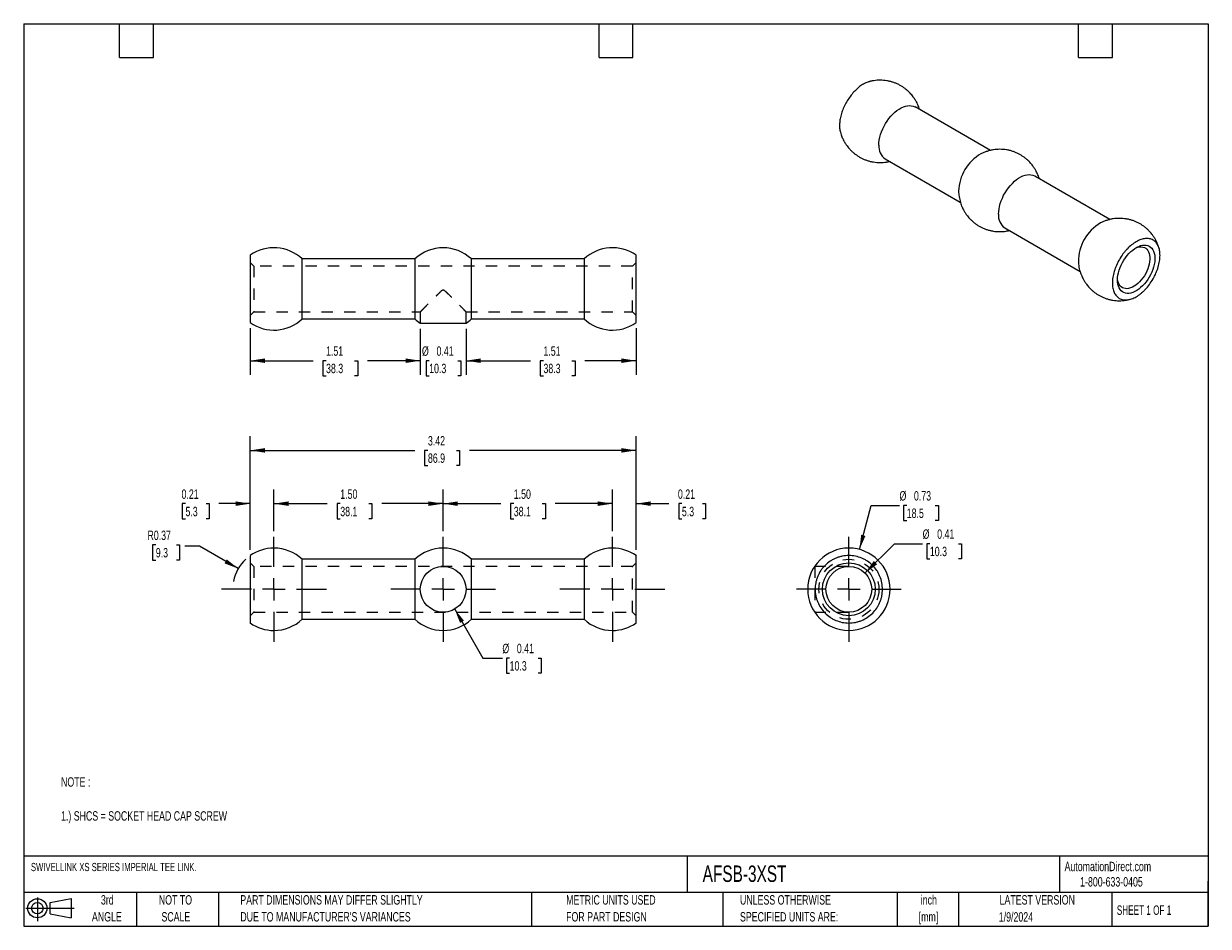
# Model space of a CAD drawing. Header units: inches. Extents: x 0.2 to 10.8, y 0.2 to 8.2.
import ezdxf

# ---------------------------------------------------------------- set-up
doc = ezdxf.new("R2010")
doc.units = ezdxf.units.IN
doc.header["$MEASUREMENT"] = 0
doc.linetypes.add('CENTERX2', pattern=[0.8, 0.5, -0.1, 0.1, -0.1])
doc.linetypes.add('HIDDEN', pattern=[0.075, 0.05, -0.025])
doc.layers.add('CENTER', color=40, linetype='CENTERX2')
doc.layers.add('DIMENSIONS', color=140, linetype='Continuous', lineweight=25)
doc.layers.add('TEXT', color=140, linetype='Continuous', lineweight=25)
doc.styles.add('SLDTEXTSTYLE0', font='TXT', dxfattribs={"width": 0.7})
doc.styles.add('SLDTEXTSTYLE1', font='TXT', dxfattribs={"width": 0.65})
doc.dimstyles.new('SLDDIMSTYLE0', dxfattribs={"dimtxt": 0.084961, "dimasz": 0.13, "dimexe": 0, "dimexo": 0.0625, "dimgap": 0.02124, "dimtad": 0, "dimtih": 1, "dimtoh": 1, "dimrnd": 1e-09, "dimdsep": 46, "dimtxsty": 'SLDTEXTSTYLE0', "dimsah": 1, "dimcen": 0, "dimadec": 0, "dimazin": 2, "dimtfac": 1, "dimtofl": 0, "dimtmove": 0, "dimatfit": 3, "dimfxl": 0, "dimfrac": 2, "dimtolj": 1, "dimtzin": 12, "dimarcsym": 0})
doc.dimstyles.new('SLDDIMSTYLE1', dxfattribs={"dimtxt": 0.084961, "dimasz": 0.13, "dimexe": 0, "dimexo": 0.0625, "dimgap": 0.02124, "dimtad": 0, "dimtih": 1, "dimtoh": 1, "dimrnd": 1e-09, "dimdsep": 46, "dimtxsty": 'SLDTEXTSTYLE0', "dimsah": 1, "dimcen": 0.09, "dimadec": 0, "dimazin": 2, "dimtfac": 1, "dimtmove": 0, "dimatfit": 0, "dimfxl": 0, "dimfrac": 2, "dimtolj": 1, "dimtzin": 12, "dimarcsym": 0})
doc.dimstyles.new('SLDDIMSTYLE2', dxfattribs={"dimtxt": 0.084961, "dimasz": 0.13, "dimexe": 0, "dimexo": 0.0625, "dimgap": 0.02124, "dimtad": 0, "dimtih": 1, "dimtoh": 1, "dimrnd": 1e-09, "dimzin": 4, "dimdsep": 46, "dimtxsty": 'SLDTEXTSTYLE0', "dimsah": 1, "dimcen": 0.09, "dimadec": 0, "dimazin": 1, "dimtfac": 1, "dimtofl": 0, "dimtmove": 0, "dimatfit": 3, "dimfxl": 0, "dimfrac": 2, "dimtolj": 1, "dimtzin": 12, "dimarcsym": 0})
doc.dimstyles.new('SLDDIMSTYLE3', dxfattribs={"dimtxt": 0.084961, "dimasz": 0.13, "dimexe": 0, "dimexo": 0.0625, "dimgap": 0.02124, "dimtad": 0, "dimtih": 1, "dimtoh": 1, "dimrnd": 1e-09, "dimzin": 12, "dimdsep": 46, "dimtxsty": 'SLDTEXTSTYLE0', "dimsah": 1, "dimcen": 0.09, "dimadec": 0, "dimazin": 3, "dimtfac": 1, "dimtofl": 0, "dimtmove": 0, "dimatfit": 3, "dimfxl": 0, "dimfrac": 2, "dimtolj": 1, "dimtzin": 12, "dimarcsym": 0})
doc.dimstyles.new('SLDDIMSTYLE4', dxfattribs={"dimtxt": 0.084961, "dimasz": 0.13, "dimexe": 0, "dimexo": 0.0625, "dimgap": 0.02124, "dimtad": 0, "dimtih": 1, "dimtoh": 1, "dimrnd": 1e-09, "dimdsep": 46, "dimtxsty": 'SLDTEXTSTYLE0', "dimsah": 1, "dimcen": 0, "dimadec": 0, "dimazin": 2, "dimtfac": 1, "dimtofl": 0, "dimtmove": 0, "dimatfit": 3, "dimfxl": 0, "dimfrac": 2, "dimtolj": 1, "dimtzin": 12, "dimarcsym": 0})

# ---------------------------------------------------------------- blocks, each defined once
blk = doc.blocks.new('Block11')
at = {"color": 7, "linetype": 'Continuous', "lineweight": 18}
for p, q in [((0, 0.113), (0.428, 0.113)), ((0.102, 0.209), (0.102, 0)), ((0.216, 0.164), (0.401, 0.198)), ((0.216, 0.063), (0.216, 0.164)), ((0.401, 0.198), (0.401, 0.029)), ((0.216, 0.063), (0.401, 0.029))]:
    blk.add_line(p, q, dxfattribs=at)
for radius in [0.0846, 0.0506]:
    blk.add_circle((0.102, 0.113), radius, dxfattribs=at)
blk = doc.blocks.new('Block12')
at = {"color": 7, "linetype": 'Continuous'}
blk.add_blockref('Block11', (0, 0), dxfattribs=at)
blk = doc.blocks.new('_D')
at = {"layer": 'DIMENSIONS'}
for p, q in [((1.421, 3.63), (1.393, 3.63)), ((1.393, 3.63), (1.393, 3.495)), ((1.603, 3.63), (1.632, 3.63)), ((1.632, 3.63), (1.632, 3.495)), ((1.808, 3.618), (1.677, 3.618)), ((2.152, 3.42), (1.808, 3.618)), ((1.393, 3.495), (1.421, 3.495)), ((1.632, 3.495), (1.603, 3.495))]:
    blk.add_line(p, q, dxfattribs=at)
blk.add_arc((2.468, 3.237), 0.365, 132.9238, 168.9046, dxfattribs=at)
blk.add_solid([(2.152, 3.42), (2.05, 3.502), (2.03, 3.467)], dxfattribs=at)
at = {"layer": 'DIMENSIONS', "char_height": 0.0833, "attachment_point": 1, "style": 'SLDTEXTSTYLE0'}
for s, insert in [('R0.37', (1.347, 3.757)), ('9.3', (1.421, 3.603))]:
    blk.add_mtext(s, dxfattribs=dict(at, insert=insert))
blk = doc.blocks.new('_D_1')
at = {"layer": 'DIMENSIONS'}
for p, q in [((2.258, 3.586), (2.258, 4.121)), ((2.468, 3.752), (2.468, 4.121)), ((1.684, 3.996), (1.656, 3.996)), ((1.656, 3.996), (1.656, 3.861)), ((1.866, 3.996), (1.895, 3.996)), ((1.895, 3.996), (1.895, 3.861)), ((2.258, 3.996), (1.981, 3.996)), ((2.468, 3.996), (2.718, 3.996)), ((1.656, 3.861), (1.684, 3.861)), ((1.895, 3.861), (1.866, 3.861))]:
    blk.add_line(p, q, dxfattribs=at)
for points in [[(2.258, 3.996), (2.128, 4.016), (2.128, 3.976)], [(2.468, 3.996), (2.598, 3.976), (2.598, 4.016)]]:
    blk.add_solid(points, dxfattribs=at)
at = {"layer": 'DIMENSIONS', "char_height": 0.0833, "attachment_point": 1, "style": 'SLDTEXTSTYLE0'}
for s, insert in [('0.21', (1.649, 4.122)), ('5.3', (1.684, 3.968))]:
    blk.add_mtext(s, dxfattribs=dict(at, insert=insert))
blk = doc.blocks.new('_D_2')
at = {"layer": 'DIMENSIONS'}
for p, q in [((2.468, 3.752), (2.468, 4.121)), ((3.968, 3.752), (3.968, 4.121)), ((2.468, 3.996), (2.941, 3.996)), ((3.056, 3.996), (3.028, 3.996)), ((3.028, 3.996), (3.028, 3.861)), ((3.309, 3.996), (3.337, 3.996)), ((3.337, 3.996), (3.337, 3.861)), ((3.968, 3.996), (3.424, 3.996)), ((3.028, 3.861), (3.056, 3.861)), ((3.337, 3.861), (3.309, 3.861))]:
    blk.add_line(p, q, dxfattribs=at)
for points in [[(2.468, 3.996), (2.598, 3.976), (2.598, 4.016)], [(3.968, 3.996), (3.838, 4.016), (3.838, 3.976)]]:
    blk.add_solid(points, dxfattribs=at)
at = {"layer": 'DIMENSIONS', "char_height": 0.0833, "attachment_point": 1, "style": 'SLDTEXTSTYLE0'}
for s, insert in [('1.50', (3.056, 4.122)), ('38.1', (3.056, 3.968))]:
    blk.add_mtext(s, dxfattribs=dict(at, insert=insert))
blk = doc.blocks.new('_D_3')
at = {"layer": 'DIMENSIONS'}
for p, q in [((3.968, 3.752), (3.968, 4.121)), ((5.468, 3.752), (5.468, 4.121)), ((3.968, 3.996), (4.479, 3.996)), ((4.594, 3.996), (4.566, 3.996)), ((4.566, 3.996), (4.566, 3.861)), ((4.847, 3.996), (4.875, 3.996)), ((4.875, 3.996), (4.875, 3.861)), ((5.468, 3.996), (4.962, 3.996)), ((4.566, 3.861), (4.594, 3.861)), ((4.875, 3.861), (4.847, 3.861))]:
    blk.add_line(p, q, dxfattribs=at)
for points in [[(3.968, 3.996), (4.098, 3.976), (4.098, 4.016)], [(5.468, 3.996), (5.338, 4.016), (5.338, 3.976)]]:
    blk.add_solid(points, dxfattribs=at)
at = {"layer": 'DIMENSIONS', "char_height": 0.0833, "attachment_point": 1, "style": 'SLDTEXTSTYLE0'}
for s, insert in [('1.50', (4.594, 4.122)), ('38.1', (4.594, 3.968))]:
    blk.add_mtext(s, dxfattribs=dict(at, insert=insert))
blk = doc.blocks.new('_D_4')
at = {"layer": 'DIMENSIONS'}
for p, q in [((5.468, 3.752), (5.468, 4.121)), ((5.678, 3.586), (5.678, 4.121)), ((5.468, 3.996), (5.218, 3.996)), ((5.678, 3.996), (5.969, 3.996)), ((6.084, 3.996), (6.056, 3.996)), ((6.056, 3.996), (6.056, 3.861)), ((6.266, 3.996), (6.294, 3.996)), ((6.294, 3.996), (6.294, 3.861)), ((6.056, 3.861), (6.084, 3.861)), ((6.294, 3.861), (6.266, 3.861))]:
    blk.add_line(p, q, dxfattribs=at)
for points in [[(5.468, 3.996), (5.338, 4.016), (5.338, 3.976)], [(5.678, 3.996), (5.808, 3.976), (5.808, 4.016)]]:
    blk.add_solid(points, dxfattribs=at)
at = {"layer": 'DIMENSIONS', "char_height": 0.0833, "attachment_point": 1, "style": 'SLDTEXTSTYLE0'}
for s, insert in [('0.21', (6.049, 4.122)), ('5.3', (6.084, 3.968))]:
    blk.add_mtext(s, dxfattribs=dict(at, insert=insert))
blk = doc.blocks.new('_D_5')
at = {"layer": 'DIMENSIONS'}
for p, q in [((2.258, 3.586), (2.258, 4.593)), ((5.678, 3.586), (5.678, 4.593)), ((2.258, 4.468), (3.717, 4.468)), ((3.833, 4.468), (3.804, 4.468)), ((3.804, 4.468), (3.804, 4.333)), ((4.085, 4.468), (4.114, 4.468)), ((4.114, 4.468), (4.114, 4.333)), ((5.678, 4.468), (4.2, 4.468)), ((3.804, 4.333), (3.833, 4.333)), ((4.114, 4.333), (4.085, 4.333))]:
    blk.add_line(p, q, dxfattribs=at)
for points in [[(2.258, 4.468), (2.388, 4.448), (2.388, 4.488)], [(5.678, 4.468), (5.548, 4.488), (5.548, 4.448)]]:
    blk.add_solid(points, dxfattribs=at)
at = {"layer": 'DIMENSIONS', "char_height": 0.0833, "attachment_point": 1, "style": 'SLDTEXTSTYLE0'}
for s, insert in [('3.42', (3.833, 4.595)), ('86.9', (3.833, 4.441))]:
    blk.add_mtext(s, dxfattribs=dict(at, insert=insert))
blk = doc.blocks.new('_D_6')
at = {"layer": 'DIMENSIONS'}
for p, q in [((4.07, 3.061), (4.32, 2.628)), ((4.32, 2.628), (4.493, 2.628)), ((4.557, 2.628), (4.529, 2.628)), ((4.529, 2.628), (4.529, 2.493)), ((4.81, 2.628), (4.838, 2.628)), ((4.838, 2.628), (4.838, 2.493)), ((4.529, 2.493), (4.557, 2.493)), ((4.838, 2.493), (4.81, 2.493))]:
    blk.add_line(p, q, dxfattribs=at)
blk.add_solid([(4.07, 3.061), (4.118, 2.939), (4.152, 2.959)], dxfattribs=at)
at = {"layer": 'DIMENSIONS', "char_height": 0.0833, "attachment_point": 1, "style": 'SLDTEXTSTYLE0'}
for s, insert in [('%%c', (4.493, 2.754)), ('0.41', (4.621, 2.754)), ('10.3', (4.557, 2.6))]:
    blk.add_mtext(s, dxfattribs=dict(at, insert=insert))
blk = doc.blocks.new('SW_CENTERMARKSYMBOL_0')
at = {"layer": 'CENTER', "color": 0}
for p, q in [((0, 0.2), (0, 0.465)), ((-0.2, 0), (-0.465, 0)), ((0, 0), (-0.1, 0)), ((0, 0), (0, 0.1)), ((0, 0), (0, -0.1)), ((0, 0), (0.1, 0)), ((0.2, 0), (0.465, 0)), ((0, -0.2), (0, -0.465))]:
    blk.add_line(p, q, dxfattribs=at)
blk = doc.blocks.new('SW_CENTERMARKSYMBOL_1')
at = {"layer": 'CENTER', "color": 0}
for p, q in [((0, 0.2), (0, 0.465)), ((-0.2, 0), (-0.465, 0)), ((0, 0), (-0.1, 0)), ((0, 0), (0, 0.1)), ((0, 0), (0, -0.1)), ((0, 0), (0.1, 0)), ((0.2, 0), (0.465, 0)), ((0, -0.2), (0, -0.465))]:
    blk.add_line(p, q, dxfattribs=at)
blk = doc.blocks.new('SW_CENTERMARKSYMBOL_2')
at = {"layer": 'CENTER', "color": 0}
for p, q in [((0, 0.2), (0, 0.465)), ((-0.2, 0), (-0.465, 0)), ((0, 0), (-0.1, 0)), ((0, 0), (0, 0.1)), ((0, 0), (0, -0.1)), ((0, 0), (0.1, 0)), ((0.2, 0), (0.465, 0)), ((0, -0.2), (0, -0.465))]:
    blk.add_line(p, q, dxfattribs=at)
blk = doc.blocks.new('_D_7')
at = {"layer": 'DIMENSIONS'}
for p, q in [((2.258, 5.551), (2.258, 5.138)), ((3.765, 5.546), (3.765, 5.138)), ((2.258, 5.263), (2.815, 5.263)), ((2.93, 5.263), (2.902, 5.263)), ((2.902, 5.263), (2.902, 5.128)), ((3.183, 5.263), (3.211, 5.263)), ((3.211, 5.263), (3.211, 5.128)), ((3.765, 5.263), (3.298, 5.263)), ((2.902, 5.128), (2.93, 5.128)), ((3.211, 5.128), (3.183, 5.128))]:
    blk.add_line(p, q, dxfattribs=at)
for points in [[(2.258, 5.263), (2.388, 5.243), (2.388, 5.283)], [(3.765, 5.263), (3.635, 5.283), (3.635, 5.243)]]:
    blk.add_solid(points, dxfattribs=at)
at = {"layer": 'DIMENSIONS', "char_height": 0.0833, "attachment_point": 1, "style": 'SLDTEXTSTYLE0'}
for s, insert in [('1.51', (2.93, 5.39)), ('38.3', (2.93, 5.236))]:
    blk.add_mtext(s, dxfattribs=dict(at, insert=insert))
blk = doc.blocks.new('_D_8')
at = {"layer": 'DIMENSIONS'}
for p, q in [((4.171, 5.546), (4.171, 5.138)), ((5.678, 5.551), (5.678, 5.138)), ((4.171, 5.263), (4.742, 5.263)), ((4.857, 5.263), (4.828, 5.263)), ((4.828, 5.263), (4.828, 5.128)), ((5.109, 5.263), (5.138, 5.263)), ((5.138, 5.263), (5.138, 5.128)), ((5.678, 5.263), (5.224, 5.263)), ((4.828, 5.128), (4.857, 5.128)), ((5.138, 5.128), (5.109, 5.128))]:
    blk.add_line(p, q, dxfattribs=at)
for points in [[(4.171, 5.263), (4.301, 5.243), (4.301, 5.283)], [(5.678, 5.263), (5.548, 5.283), (5.548, 5.243)]]:
    blk.add_solid(points, dxfattribs=at)
at = {"layer": 'DIMENSIONS', "char_height": 0.0833, "attachment_point": 1, "style": 'SLDTEXTSTYLE0'}
for s, insert in [('1.51', (4.857, 5.39)), ('38.3', (4.857, 5.236))]:
    blk.add_mtext(s, dxfattribs=dict(at, insert=insert))
blk = doc.blocks.new('_D_9')
at = {"layer": 'DIMENSIONS'}
for p, q in [((3.765, 5.546), (3.765, 5.138)), ((4.171, 5.546), (4.171, 5.138)), ((3.765, 5.263), (3.515, 5.263)), ((3.844, 5.263), (3.816, 5.263)), ((3.816, 5.263), (3.816, 5.128)), ((4.097, 5.263), (4.125, 5.263)), ((4.125, 5.263), (4.125, 5.128)), ((4.171, 5.263), (4.421, 5.263)), ((3.816, 5.128), (3.844, 5.128)), ((4.125, 5.128), (4.097, 5.128))]:
    blk.add_line(p, q, dxfattribs=at)
for points in [[(3.765, 5.263), (3.635, 5.283), (3.635, 5.243)], [(4.171, 5.263), (4.301, 5.243), (4.301, 5.283)]]:
    blk.add_solid(points, dxfattribs=at)
at = {"layer": 'DIMENSIONS', "char_height": 0.0833, "attachment_point": 1, "style": 'SLDTEXTSTYLE0'}
for s, insert in [('%%c', (3.78, 5.39)), ('0.41', (3.909, 5.39)), ('10.3', (3.844, 5.236))]:
    blk.add_mtext(s, dxfattribs=dict(at, insert=insert))
blk = doc.blocks.new('_D_10')
at = {"layer": 'DIMENSIONS'}
for p, q in [((7.658, 3.59), (7.763, 3.981)), ((7.763, 3.981), (8.013, 3.981)), ((8.077, 3.981), (8.049, 3.981)), ((8.049, 3.981), (8.049, 3.846)), ((8.33, 3.981), (8.358, 3.981)), ((8.358, 3.981), (8.358, 3.846)), ((8.049, 3.846), (8.077, 3.846)), ((8.358, 3.846), (8.33, 3.846))]:
    blk.add_line(p, q, dxfattribs=at)
blk.add_solid([(7.658, 3.59), (7.711, 3.71), (7.673, 3.72)], dxfattribs=at)
at = {"layer": 'DIMENSIONS', "char_height": 0.0833, "attachment_point": 1, "style": 'SLDTEXTSTYLE0'}
for s, insert in [('%%c', (8.013, 4.107)), ('0.73', (8.141, 4.107)), ('18.5', (8.077, 3.953))]:
    blk.add_mtext(s, dxfattribs=dict(at, insert=insert))
blk = doc.blocks.new('_D_11')
at = {"layer": 'DIMENSIONS'}
for p, q in [((7.707, 3.381), (7.968, 3.641)), ((7.968, 3.641), (8.218, 3.641)), ((8.282, 3.641), (8.254, 3.641)), ((8.254, 3.641), (8.254, 3.506)), ((8.535, 3.641), (8.563, 3.641)), ((8.563, 3.641), (8.563, 3.506)), ((8.254, 3.506), (8.282, 3.506)), ((8.563, 3.506), (8.535, 3.506))]:
    blk.add_line(p, q, dxfattribs=at)
blk.add_solid([(7.707, 3.381), (7.814, 3.458), (7.785, 3.487)], dxfattribs=at)
at = {"layer": 'DIMENSIONS', "char_height": 0.0833, "attachment_point": 1, "style": 'SLDTEXTSTYLE0'}
for s, insert in [('%%c', (8.218, 3.768)), ('0.41', (8.347, 3.768)), ('10.3', (8.282, 3.614))]:
    blk.add_mtext(s, dxfattribs=dict(at, insert=insert))
blk = doc.blocks.new('SW_CENTERMARKSYMBOL_3')
at = {"layer": 'CENTER', "color": 0}
for p, q in [((0, 0.2), (0, 0.465)), ((-0.2, 0), (-0.465, 0)), ((0, 0), (-0.1, 0)), ((0, 0), (0, 0.1)), ((0, 0), (0, -0.1)), ((0, 0), (0.1, 0)), ((0.2, 0), (0.465, 0)), ((0, -0.2), (0, -0.465))]:
    blk.add_line(p, q, dxfattribs=at)

msp = doc.modelspace()

# ---------------------------------------------------------------- linework, layer by layer
for p, q in [((8.818, 7.127), (8.151, 7.512)), ((7.885, 7.052), (8.552, 6.667)), ((9.878, 6.515), (9.212, 6.9)), ((8.537, 6.766), (8.537, 6.754)), ((8.946, 6.44), (9.613, 6.055)), ((3.718, 6.165), (2.719, 6.165)), ((2.719, 5.899), (2.719, 6.165)), ((3.718, 6.165), (3.718, 5.899)), ((5.218, 6.165), (4.219, 6.165)), ((4.219, 5.899), (4.219, 6.165)), ((5.218, 6.165), (5.218, 5.634)), ((2.719, 5.634), (2.719, 5.899)), ((3.718, 5.899), (3.718, 5.634)), ((4.219, 5.634), (4.219, 5.899)), ((2.719, 5.634), (3.718, 5.634)), ((3.765, 5.596), (3.968, 5.596)), ((3.968, 5.596), (4.171, 5.596)), ((4.219, 5.634), (5.218, 5.634)), ((2.258, 3.535), (2.258, 2.938)), ((3.718, 3.503), (2.719, 3.503)), ((2.719, 2.971), (2.719, 3.503)), ((3.718, 3.503), (3.718, 2.971)), ((5.218, 3.503), (4.219, 3.503)), ((4.219, 2.971), (4.219, 3.503)), ((5.218, 3.503), (5.218, 2.971)), ((2.719, 2.971), (3.718, 2.971)), ((4.219, 2.971), (5.218, 2.971))]:
    msp.add_line(p, q)
at = {"color": 7, "linetype": 'HIDDEN', "lineweight": 18}
for p, q in [((2.29, 6.102), (2.258, 6.134)), ((2.29, 6.102), (2.29, 5.696)), ((5.647, 6.102), (2.29, 6.102)), ((5.678, 6.134), (5.647, 6.102)), ((5.647, 5.899), (5.647, 6.102)), ((3.969, 5.892), (3.968, 5.892)), ((5.647, 5.696), (5.647, 5.899)), ((2.258, 5.665), (2.29, 5.696)), ((2.29, 5.696), (3.766, 5.696)), ((3.765, 5.697), (3.765, 5.596)), ((4.171, 5.596), (4.171, 5.697)), ((4.171, 5.696), (5.647, 5.696)), ((5.647, 5.696), (5.678, 5.665)), ((2.29, 3.44), (2.258, 3.471)), ((5.678, 3.471), (5.647, 3.44)), ((2.29, 3.44), (2.29, 3.034)), ((5.647, 3.44), (2.29, 3.44)), ((5.647, 3.034), (5.647, 3.44)), ((7.261, 3.44), (7.261, 3.034)), ((7.557, 3.44), (7.261, 3.44)), ((2.258, 3.003), (2.29, 3.034)), ((2.29, 3.034), (5.647, 3.034)), ((5.647, 3.034), (5.678, 3.003)), ((7.261, 3.034), (7.557, 3.034))]:
    msp.add_line(p, q, dxfattribs=at)
at = {"flags": 128}
for points in [[(7.83, 7.174), (7.831, 7.196), (7.834, 7.219), (7.839, 7.244), (7.845, 7.268), (7.854, 7.292), (7.864, 7.317), (7.876, 7.341), (7.889, 7.365), (7.903, 7.387), (7.919, 7.409), (7.935, 7.429), (7.953, 7.448), (7.971, 7.465), (7.99, 7.48), (8.009, 7.493), (8.028, 7.504), (8.047, 7.513), (8.065, 7.519), (8.083, 7.523), (8.101, 7.525), (8.117, 7.523), (8.133, 7.52), (8.148, 7.514), (8.151, 7.512)], [(8.891, 6.561), (8.892, 6.584), (8.895, 6.607), (8.9, 6.631), (8.906, 6.656), (8.915, 6.68), (8.925, 6.705), (8.936, 6.729), (8.949, 6.752), (8.964, 6.775), (8.979, 6.796), (8.996, 6.817), (9.014, 6.835), (9.032, 6.853), (9.05, 6.868), (9.069, 6.881), (9.088, 6.892), (9.107, 6.901), (9.126, 6.907), (9.144, 6.911), (9.161, 6.912), (9.178, 6.911), (9.194, 6.908), (9.208, 6.902), (9.212, 6.9)], [(9.945, 5.978), (9.946, 5.999), (9.949, 6.021), (9.954, 6.043), (9.96, 6.066), (9.968, 6.089), (9.978, 6.111), (9.989, 6.133), (10.002, 6.155), (10.016, 6.176), (10.031, 6.195), (10.046, 6.213), (10.063, 6.23), (10.08, 6.244), (10.098, 6.257), (10.115, 6.268), (10.133, 6.276), (10.15, 6.283), (10.167, 6.286), (10.183, 6.288), (10.199, 6.287), (10.213, 6.284), (10.227, 6.278), (10.238, 6.27), (10.249, 6.259), (10.258, 6.247), (10.265, 6.233), (10.271, 6.217), (10.275, 6.199), (10.276, 6.18), (10.276, 6.159), (10.275, 6.138), (10.271, 6.116), (10.265, 6.093), (10.258, 6.071), (10.249, 6.048), (10.238, 6.025), (10.227, 6.004), (10.213, 5.982), (10.199, 5.962), (10.183, 5.944), (10.167, 5.926), (10.15, 5.911), (10.133, 5.897), (10.115, 5.885), (10.098, 5.875), (10.08, 5.868), (10.063, 5.863), (10.046, 5.86), (10.031, 5.86), (10.016, 5.862), (10.002, 5.867), (9.989, 5.874), (9.978, 5.883), (9.968, 5.894), (9.96, 5.908), (9.954, 5.923), (9.949, 5.94), (9.946, 5.958), (9.945, 5.978)], [(10.099, 6.258), (10.109, 6.263), (10.125, 6.268), (10.141, 6.271), (10.156, 6.272), (10.17, 6.27), (10.183, 6.266), (10.195, 6.26), (10.205, 6.251), (10.214, 6.24), (10.221, 6.228), (10.227, 6.213), (10.23, 6.197), (10.232, 6.179), (10.232, 6.16), (10.23, 6.14), (10.227, 6.119), (10.221, 6.098), (10.214, 6.077), (10.205, 6.056), (10.195, 6.036), (10.183, 6.016), (10.17, 5.997), (10.156, 5.979), (10.141, 5.962), (10.125, 5.947), (10.109, 5.934), (10.093, 5.923), (10.077, 5.914), (10.06, 5.908), (10.044, 5.903), (10.029, 5.901), (10.015, 5.902), (10.001, 5.905), (9.989, 5.91), (9.978, 5.917), (9.968, 5.927), (9.96, 5.939), (9.954, 5.953), (9.949, 5.968), (9.946, 5.985), (9.946, 5.992)]]:
    msp.add_lwpolyline(points, dxfattribs=at)
at = {"color": 7, "linetype": 'HIDDEN', "lineweight": 18}
msp.add_circle((7.564, 3.237), 0.266, dxfattribs=at)
for centre, radius in [((7.564, 3.237), 0.234), ((3.968, 3.237), 0.203), ((7.564, 3.237), 0.203)]:
    msp.add_circle(centre, radius)
for centre, radius, start, end in [((7.963, 7.16), 0.133, 174.2015, 234.4863), ((8.939, 6.75), 0.403, 120.5675, 177.7264), ((9.023, 6.548), 0.133, 174.2015, 234.4863), ((9.996, 6.14), 0.398, 120.3015, 179.8432), ((2.468, 5.899), 0.365, 46.6972, 125.1468), ((3.968, 5.899), 0.365, 46.6972, 133.3028), ((5.468, 5.899), 0.365, 54.7967, 133.3028), ((2.468, 5.899), 0.365, 234.8043, 313.3028), ((3.968, 5.899), 0.365, 226.6972, 236.209), ((3.968, 5.899), 0.365, 303.791, 313.3028), ((5.468, 5.899), 0.365, 226.6972, 305.1457), ((2.468, 3.237), 0.365, 90, 125.216), ((2.468, 3.237), 0.365, 46.6972, 90), ((3.968, 3.237), 0.365, 90, 133.3028), ((3.968, 3.237), 0.365, 46.6972, 90), ((5.468, 3.237), 0.365, 90, 133.3028), ((5.468, 3.237), 0.365, 54.777, 90), ((7.564, 3.237), 0.365, 90, 270), ((7.564, 3.237), 0.365, 270, 90), ((2.468, 3.237), 0.365, 270, 313.3028), ((3.968, 3.237), 0.365, 226.6972, 270), ((3.968, 3.237), 0.365, 270, 313.3028), ((5.468, 3.237), 0.365, 226.6972, 270), ((2.468, 3.237), 0.365, 234.8783, 270), ((5.468, 3.237), 0.365, 270, 305.1254)]:
    msp.add_arc(centre, radius, start, end)
for points, knots in [([(7.747, 7.736), (7.742, 7.735), (7.725, 7.731), (7.695, 7.716), (7.659, 7.693), (7.625, 7.663), (7.592, 7.627), (7.562, 7.588), (7.536, 7.544), (7.514, 7.499), (7.497, 7.453), (7.486, 7.408), (7.481, 7.364), (7.481, 7.323), (7.486, 7.3), (7.489, 7.289)], [0, 0, 0, 0, 0.038499, 0.120052, 0.199306, 0.280859, 0.360113, 0.441666, 0.52092, 0.602473, 0.681727, 0.76328, 0.842534, 0.924086, 1, 1, 1, 1]), ([(8.157, 7.567), (8.152, 7.575), (8.145, 7.587), (8.132, 7.604), (8.121, 7.619), (8.107, 7.635), (8.09, 7.651), (8.072, 7.667), (8.052, 7.683), (8.03, 7.697), (8.006, 7.71), (7.981, 7.722), (7.955, 7.731), (7.928, 7.739), (7.9, 7.745), (7.872, 7.748), (7.843, 7.75), (7.814, 7.749), (7.785, 7.745), (7.763, 7.741), (7.75, 7.738), (7.747, 7.737)], [0, 0, 0, 0, 0.062875, 0.088714, 0.131755, 0.176873, 0.22568, 0.277062, 0.330528, 0.385656, 0.442115, 0.499637, 0.558006, 0.617051, 0.676637, 0.736656, 0.797028, 0.857689, 0.91859, 0.979695, 1, 1, 1, 1]), ([(8.19, 7.489), (8.189, 7.494), (8.186, 7.505), (8.18, 7.521), (8.172, 7.539), (8.165, 7.554), (8.159, 7.563), (8.157, 7.567)], [0, 0, 0, 0, 0.163132, 0.411351, 0.611788, 0.851181, 1, 1, 1, 1]), ([(7.489, 7.289), (7.491, 7.281), (7.495, 7.267), (7.502, 7.248), (7.51, 7.23), (7.518, 7.215), (7.523, 7.205), (7.525, 7.202)], [0, 0, 0, 0, 0.251038, 0.473184, 0.652566, 0.866813, 1, 1, 1, 1]), ([(7.525, 7.202), (7.53, 7.193), (7.538, 7.181), (7.55, 7.164), (7.561, 7.15), (7.575, 7.134), (7.592, 7.117), (7.61, 7.101), (7.631, 7.086), (7.653, 7.071), (7.676, 7.058), (7.701, 7.047), (7.727, 7.037), (7.754, 7.029), (7.782, 7.024), (7.811, 7.02), (7.839, 7.019), (7.868, 7.02), (7.897, 7.023), (7.916, 7.027), (7.925, 7.029)], [0, 0, 0, 0, 0.0642814, 0.0906985, 0.1347023, 0.1808297, 0.2307278, 0.2832588, 0.3379207, 0.3942825, 0.4520046, 0.510813, 0.5704877, 0.6308533, 0.6917715, 0.7531338, 0.8148561, 0.8768738, 0.9391371, 1, 1, 1, 1]), ([(9.218, 6.954), (9.213, 6.963), (9.205, 6.975), (9.193, 6.992), (9.182, 7.006), (9.167, 7.023), (9.151, 7.039), (9.133, 7.055), (9.112, 7.07), (9.09, 7.085), (9.067, 7.098), (9.042, 7.109), (9.016, 7.119), (8.989, 7.127), (8.961, 7.133), (8.932, 7.136), (8.903, 7.137), (8.874, 7.136), (8.846, 7.133), (8.817, 7.127), (8.789, 7.119), (8.761, 7.109), (8.743, 7.101), (8.734, 7.096), (8.734, 7.096)], [0, 0, 0, 0, 0.0539312, 0.0760947, 0.1130133, 0.1517135, 0.1935773, 0.23765, 0.2835106, 0.3307974, 0.3792253, 0.4285647, 0.478631, 0.5292769, 0.5803863, 0.6318684, 0.6836526, 0.7356845, 0.7879226, 0.8403354, 0.8928996, 0.9455986, 0.9984211, 1, 1, 1, 1]), ([(9.251, 6.877), (9.25, 6.881), (9.247, 6.893), (9.24, 6.909), (9.233, 6.926), (9.225, 6.941), (9.22, 6.951), (9.218, 6.954)], [0, 0, 0, 0, 0.163132, 0.411351, 0.611788, 0.851181, 1, 1, 1, 1]), ([(8.537, 6.755), (8.538, 6.747), (8.539, 6.73), (8.543, 6.705), (8.549, 6.679), (8.556, 6.655), (8.563, 6.635), (8.571, 6.617), (8.578, 6.603), (8.584, 6.593), (8.586, 6.589)], [0, 0, 0, 0, 0.134425, 0.291893, 0.446524, 0.593773, 0.714262, 0.811556, 0.927761, 1, 1, 1, 1]), ([(8.586, 6.589), (8.591, 6.581), (8.598, 6.569), (8.61, 6.552), (8.622, 6.538), (8.636, 6.521), (8.653, 6.505), (8.671, 6.489), (8.691, 6.473), (8.713, 6.459), (8.737, 6.446), (8.762, 6.434), (8.788, 6.425), (8.815, 6.417), (8.843, 6.411), (8.871, 6.408), (8.9, 6.407), (8.929, 6.408), (8.958, 6.411), (8.976, 6.415), (8.986, 6.417)], [0, 0, 0, 0, 0.064281, 0.090698, 0.134702, 0.18083, 0.230728, 0.283259, 0.337921, 0.394283, 0.452005, 0.510813, 0.570488, 0.630853, 0.691771, 0.753134, 0.814856, 0.876874, 0.939137, 1, 1, 1, 1]), ([(10.279, 6.342), (10.273, 6.351), (10.266, 6.363), (10.254, 6.38), (10.242, 6.394), (10.228, 6.41), (10.212, 6.427), (10.193, 6.443), (10.173, 6.458), (10.151, 6.473), (10.127, 6.486), (10.102, 6.497), (10.076, 6.507), (10.049, 6.515), (10.021, 6.52), (9.993, 6.524), (9.964, 6.525), (9.935, 6.524), (9.906, 6.521), (9.878, 6.515), (9.849, 6.507), (9.822, 6.497), (9.804, 6.489), (9.795, 6.484), (9.795, 6.484)], [0, 0, 0, 0, 0.053921, 0.07608, 0.112992, 0.151685, 0.193541, 0.237605, 0.283457, 0.330735, 0.379154, 0.428484, 0.478541, 0.529177, 0.580277, 0.631749, 0.683524, 0.735546, 0.787774, 0.840177, 0.892731, 0.94542, 0.998233, 1, 1, 1, 1]), ([(10.322, 6.196), (10.322, 6.18), (10.321, 6.163), (10.315, 6.128), (10.311, 6.111), (10.303, 6.084), (10.3, 6.075), (10.294, 6.057), (10.29, 6.048), (10.279, 6.022), (10.27, 6.004), (10.25, 5.971), (10.239, 5.954), (10.216, 5.923), (10.204, 5.909), (10.185, 5.888), (10.179, 5.882), (10.165, 5.87), (10.159, 5.864), (10.138, 5.848), (10.125, 5.838), (10.097, 5.822), (10.083, 5.816), (10.063, 5.809), (10.056, 5.807), (10.043, 5.804), (10.036, 5.803), (10.017, 5.801), (10.005, 5.801), (9.988, 5.805), (9.982, 5.806), (9.971, 5.81), (9.966, 5.813), (9.952, 5.821), (9.943, 5.828), (9.931, 5.842), (9.928, 5.847), (9.921, 5.857), (9.916, 5.868), (9.911, 5.88), (9.907, 5.893), (9.905, 5.9), (9.901, 5.921), (9.9, 5.936), (9.9, 5.968), (9.901, 5.985), (9.907, 6.019), (9.911, 6.037), (9.919, 6.064), (9.922, 6.073), (9.928, 6.09), (9.932, 6.099), (9.943, 6.126), (9.952, 6.143), (9.972, 6.177), (9.982, 6.194), (9.999, 6.217), (10.005, 6.224), (10.018, 6.239), (10.024, 6.246), (10.043, 6.266), (10.056, 6.278), (10.083, 6.3), (10.097, 6.31), (10.125, 6.326), (10.138, 6.332), (10.159, 6.339), (10.166, 6.341), (10.179, 6.344), (10.192, 6.346), (10.204, 6.347), (10.216, 6.346), (10.222, 6.345), (10.24, 6.342), (10.25, 6.338), (10.27, 6.327), (10.279, 6.319), (10.294, 6.302), (10.301, 6.292), (10.309, 6.274), (10.311, 6.268), (10.315, 6.255), (10.317, 6.248), (10.321, 6.227), (10.322, 6.212), (10.322, 6.196)], [0, 0, 0, 0, 0.03125, 0.03125, 0.0625, 0.0625, 0.078125, 0.078125, 0.09375, 0.09375, 0.125, 0.125, 0.15625, 0.15625, 0.1875, 0.1875, 0.203125, 0.203125, 0.21875, 0.21875, 0.25, 0.25, 0.28125, 0.28125, 0.296875, 0.296875, 0.3125, 0.3125, 0.34375, 0.34375, 0.359375, 0.359375, 0.375, 0.375, 0.40625, 0.40625, 0.421875, 0.421875, 0.4375, 0.453125, 0.453125, 0.46875, 0.46875, 0.5, 0.5, 0.53125, 0.53125, 0.5625, 0.5625, 0.578125, 0.578125, 0.59375, 0.59375, 0.625, 0.625, 0.65625, 0.65625, 0.671875, 0.671875, 0.6875, 0.6875, 0.71875, 0.71875, 0.75, 0.75, 0.78125, 0.78125, 0.796875, 0.796875, 0.8125, 0.828125, 0.828125, 0.84375, 0.84375, 0.875, 0.875, 0.90625, 0.90625, 0.9375, 0.9375, 0.953125, 0.953125, 0.96875, 0.96875, 1, 1, 1, 1]), ([(10.315, 6.255), (10.313, 6.262), (10.308, 6.277), (10.301, 6.296), (10.293, 6.314), (10.286, 6.329), (10.281, 6.338), (10.279, 6.342)], [0, 0, 0, 0, 0.25615, 0.476779, 0.654937, 0.867722, 1, 1, 1, 1]), ([(2.258, 6.198), (2.258, 6.197), (2.258, 6.196), (2.258, 6.183), (2.258, 6.163), (2.258, 6.136), (2.258, 6.101), (2.258, 6.061), (2.258, 6.016), (2.258, 5.969), (2.258, 5.918), (2.258, 5.868), (2.258, 5.818), (2.258, 5.771), (2.258, 5.727), (2.258, 5.689), (2.258, 5.656), (2.258, 5.63), (2.258, 5.612), (2.258, 5.602), (2.258, 5.602), (2.258, 5.602)], [0, 0, 0, 0, 0.049451, 0.103916, 0.156845, 0.21131, 0.264239, 0.318704, 0.371633, 0.426098, 0.479027, 0.533492, 0.586421, 0.640886, 0.693815, 0.74828, 0.801209, 0.855674, 0.908603, 0.963068, 1, 1, 1, 1]), ([(5.678, 5.601), (5.678, 5.602), (5.678, 5.603), (5.678, 5.615), (5.678, 5.635), (5.678, 5.663), (5.678, 5.697), (5.678, 5.737), (5.678, 5.782), (5.678, 5.83), (5.678, 5.88), (5.678, 5.93), (5.678, 5.98), (5.678, 6.027), (5.678, 6.071), (5.678, 6.11), (5.678, 6.143), (5.678, 6.169), (5.678, 6.187), (5.678, 6.197), (5.678, 6.197), (5.678, 6.197)], [0, 0, 0, 0, 0.0494331, 0.1039, 0.156832, 0.2112989, 0.2642308, 0.3186978, 0.3716297, 0.4260966, 0.4790285, 0.5334955, 0.5864274, 0.6408944, 0.6938263, 0.7482932, 0.8012251, 0.8556921, 0.908624, 0.9630909, 1, 1, 1, 1]), ([(9.598, 6.142), (9.598, 6.134), (9.599, 6.118), (9.603, 6.092), (9.609, 6.066), (9.616, 6.043), (9.624, 6.023), (9.632, 6.005), (9.639, 5.99), (9.644, 5.981), (9.646, 5.977)], [0, 0, 0, 0, 0.129299, 0.287699, 0.443246, 0.591367, 0.71257, 0.81044, 0.927334, 1, 1, 1, 1]), ([(9.646, 5.977), (9.651, 5.969), (9.659, 5.957), (9.671, 5.94), (9.682, 5.925), (9.697, 5.909), (9.713, 5.893), (9.732, 5.876), (9.752, 5.861), (9.774, 5.847), (9.797, 5.834), (9.822, 5.822), (9.848, 5.812), (9.876, 5.805), (9.903, 5.799), (9.932, 5.796), (9.961, 5.794), (9.99, 5.795), (10.019, 5.799), (10.041, 5.803), (10.053, 5.806), (10.056, 5.807)], [0, 0, 0, 0, 0.062878, 0.088718, 0.131762, 0.176882, 0.225691, 0.277075, 0.330543, 0.385675, 0.442137, 0.499661, 0.558033, 0.617081, 0.676669, 0.736692, 0.797067, 0.85773, 0.918634, 0.979742, 1, 1, 1, 1]), ([(5.678, 2.938), (5.678, 2.939), (5.678, 2.939), (5.678, 2.946), (5.678, 2.958), (5.678, 2.981), (5.678, 3.011), (5.678, 3.047), (5.678, 3.089), (5.678, 3.134), (5.678, 3.183), (5.678, 3.233), (5.678, 3.284), (5.678, 3.333), (5.678, 3.379), (5.678, 3.421), (5.678, 3.459), (5.678, 3.489), (5.678, 3.513), (5.678, 3.528), (5.678, 3.536), (5.678, 3.535), (5.678, 3.535)], [0, 0, 0, 0, 0.033345, 0.0670622, 0.1199855, 0.1744435, 0.2273668, 0.2818248, 0.3347481, 0.3892061, 0.4421294, 0.4965874, 0.5495107, 0.6039687, 0.656892, 0.71135, 0.7642732, 0.8187313, 0.8716545, 0.9261126, 0.9790358, 1, 1, 1, 1]), ([(7.564, 2.938), (7.544, 2.938), (7.525, 2.94), (7.486, 2.948), (7.467, 2.954), (7.44, 2.965), (7.432, 2.969), (7.414, 2.978), (7.406, 2.984), (7.381, 3), (7.366, 3.012), (7.339, 3.04), (7.326, 3.055), (7.305, 3.088), (7.295, 3.105), (7.284, 3.132), (7.281, 3.141), (7.275, 3.16), (7.273, 3.17), (7.267, 3.198), (7.265, 3.218), (7.265, 3.257), (7.267, 3.276), (7.273, 3.305), (7.275, 3.314), (7.281, 3.333), (7.284, 3.343), (7.296, 3.37), (7.305, 3.387), (7.321, 3.411), (7.327, 3.419), (7.34, 3.434), (7.346, 3.441), (7.367, 3.462), (7.382, 3.474), (7.406, 3.491), (7.415, 3.496), (7.432, 3.505), (7.45, 3.513), (7.468, 3.52), (7.487, 3.526), (7.496, 3.528), (7.525, 3.534), (7.544, 3.536), (7.583, 3.536), (7.603, 3.534), (7.641, 3.526), (7.66, 3.52), (7.687, 3.509), (7.696, 3.505), (7.713, 3.496), (7.722, 3.491), (7.746, 3.474), (7.761, 3.462), (7.789, 3.434), (7.801, 3.419), (7.818, 3.395), (7.823, 3.386), (7.832, 3.369), (7.836, 3.36), (7.847, 3.333), (7.853, 3.314), (7.86, 3.276), (7.862, 3.256), (7.862, 3.217), (7.86, 3.198), (7.855, 3.169), (7.852, 3.16), (7.847, 3.141), (7.84, 3.123), (7.832, 3.105), (7.823, 3.088), (7.817, 3.079), (7.801, 3.055), (7.789, 3.04), (7.761, 3.012), (7.746, 3), (7.713, 2.978), (7.696, 2.969), (7.669, 2.957), (7.66, 2.954), (7.641, 2.948), (7.632, 2.946), (7.603, 2.94), (7.584, 2.938), (7.564, 2.938)], [0, 0, 0, 0, 0.03125, 0.03125, 0.0625, 0.0625, 0.078125, 0.078125, 0.09375, 0.09375, 0.125, 0.125, 0.15625, 0.15625, 0.1875, 0.1875, 0.203125, 0.203125, 0.21875, 0.21875, 0.25, 0.25, 0.28125, 0.28125, 0.296875, 0.296875, 0.3125, 0.3125, 0.34375, 0.34375, 0.359375, 0.359375, 0.375, 0.375, 0.40625, 0.40625, 0.421875, 0.421875, 0.4375, 0.453125, 0.453125, 0.46875, 0.46875, 0.5, 0.5, 0.53125, 0.53125, 0.5625, 0.5625, 0.578125, 0.578125, 0.59375, 0.59375, 0.625, 0.625, 0.65625, 0.65625, 0.671875, 0.671875, 0.6875, 0.6875, 0.71875, 0.71875, 0.75, 0.75, 0.78125, 0.78125, 0.796875, 0.796875, 0.8125, 0.828125, 0.828125, 0.84375, 0.84375, 0.875, 0.875, 0.90625, 0.90625, 0.9375, 0.9375, 0.953125, 0.953125, 0.96875, 0.96875, 1, 1, 1, 1])]:
    msp.add_open_spline(points, degree=3, knots=knots)
for points, knots in [([(3.766, 5.697), (3.766, 5.696), (3.765, 5.696), (3.769, 5.699), (3.775, 5.706), (3.785, 5.716), (3.8, 5.731), (3.819, 5.75), (3.84, 5.771), (3.861, 5.792), (3.881, 5.812), (3.902, 5.833), (3.927, 5.857), (3.947, 5.877), (3.962, 5.891), (3.967, 5.892), (3.968, 5.892)], [0, 0, 0, 0, 0.035679, 0.101093, 0.168414, 0.246403, 0.326585, 0.425745, 0.527375, 0.605819, 0.684281, 0.765307, 0.846342, 0.961932, 0.991342, 1, 1, 1, 1]), ([(3.968, 5.892), (3.968, 5.892), (3.969, 5.892), (3.974, 5.891), (3.981, 5.884), (3.992, 5.874), (4.008, 5.859), (4.033, 5.834), (4.063, 5.804), (4.094, 5.773), (4.12, 5.748), (4.14, 5.728), (4.153, 5.714), (4.162, 5.705), (4.168, 5.699), (4.171, 5.696), (4.171, 5.696), (4.171, 5.697)], [0, 0, 0, 0, 0.001858, 0.008934, 0.040736, 0.072367, 0.126692, 0.21532, 0.348385, 0.47004, 0.594742, 0.682964, 0.773457, 0.836444, 0.900817, 0.966067, 1, 1, 1, 1])]:
    msp.add_open_spline(points, degree=3, knots=knots, dxfattribs=at)
at = {"layer": 'TEXT'}
for p, q in [((0.25, 8.25), (10.75, 8.25)), ((0.25, 8.25), (0.25, 0.25)), ((1.1, 7.95), (1.1, 8.25)), ((1.4, 7.95), (1.4, 8.25)), ((5.35, 7.95), (5.35, 8.25)), ((5.65, 7.95), (5.65, 8.25)), ((9.6, 7.95), (9.6, 8.25)), ((9.9, 7.95), (9.9, 8.25)), ((10.75, 8.25), (10.75, 0.25)), ((1.1, 7.95), (1.4, 7.95)), ((5.35, 7.95), (5.65, 7.95)), ((9.6, 7.95), (9.9, 7.95)), ((10.75, 0.871), (0.25, 0.871)), ((6.132, 0.871), (6.132, 0.55)), ((9.432, 0.871), (9.432, 0.55)), ((10.75, 0.25), (10.75, 0.65)), ((10.75, 0.55), (0.25, 0.55)), ((1.25, 0.55), (1.25, 0.25)), ((1.977, 0.55), (1.977, 0.25)), ((4.75, 0.55), (4.75, 0.25)), ((6.448, 0.55), (6.448, 0.25)), ((7.993, 0.55), (7.993, 0.25)), ((8.536, 0.55), (8.536, 0.25)), ((9.896, 0.55), (9.896, 0.25)), ((0.25, 0.25), (10.75, 0.25))]:
    msp.add_line(p, q, dxfattribs=at)

# ---------------------------------------------------------------- block references
at = {"layer": 'CENTER'}
for name, p in [('SW_CENTERMARKSYMBOL_1', (2.468, 3.237)), ('SW_CENTERMARKSYMBOL_0', (3.968, 3.237)), ('SW_CENTERMARKSYMBOL_2', (5.468, 3.237)), ('SW_CENTERMARKSYMBOL_3', (7.564, 3.237))]:
    msp.add_blockref(name, p, dxfattribs=at)
at = {"layer": 'TEXT'}
msp.add_blockref('Block12', (0.269, 0.297), dxfattribs=at)

# ---------------------------------------------------------------- texts
at = {"color": 179, "linetype": 'Continuous', "lineweight": 18, "char_height": 0.08333, "attachment_point": 1, "style": 'SLDTEXTSTYLE0'}
for s, insert in [('AutomationDirect.com', (9.476, 0.822)), ('1-800-633-0405', (9.614, 0.686))]:
    msp.add_mtext(s, dxfattribs=dict(at, insert=insert))
at = {"layer": 'TEXT'}
for s, insert, char_height, attachment_point, style in [('NOTE :', (0.581, 1.571), 0.0833, 1, 'SLDTEXTSTYLE0'), ('1.) SHCS = SOCKET HEAD CAP SCREW', (0.581, 1.27), 0.08333, 1, 'SLDTEXTSTYLE0'), ('SWIVELLINK XS SERIES IMPERIAL TEE LINK.', (0.314, 0.812), 0.07292, 1, 'SLDTEXTSTYLE0'), ('AFSB-3XST', (6.268, 0.789), 0.1458, 1, 'SLDTEXTSTYLE0'), ('3rd', (0.991, 0.526), 0.0833, 2, 'SLDTEXTSTYLE0'), ('NOT TO', (1.595, 0.526), 0.0833, 2, 'SLDTEXTSTYLE0'), ('PART DIMENSIONS MAY DIFFER SLIGHTLY', (2.17, 0.526), 0.08333, 1, 'SLDTEXTSTYLE0'), ('METRIC UNITS USED', (5.058, 0.526), 0.08333, 1, 'SLDTEXTSTYLE0'), ('UNLESS OTHERWISE', (6.599, 0.526), 0.08333, 1, 'SLDTEXTSTYLE0'), ('inch', (8.273, 0.526), 0.0833, 2, 'SLDTEXTSTYLE0'), ('LATEST VERSION', (9.234, 0.526), 0.08333, 2, 'SLDTEXTSTYLE0'), ('SHEET 1 OF 1', (9.939, 0.435), 0.08333, 1, 'SLDTEXTSTYLE1'), ('ANGLE', (0.987, 0.376), 0.0833, 2, 'SLDTEXTSTYLE0'), ('SCALE', (1.599, 0.376), 0.0833, 2, 'SLDTEXTSTYLE0'), ("DUE TO MANUFACTURER'S VARIANCES", (2.17, 0.376), 0.08333, 1, 'SLDTEXTSTYLE0'), ('FOR PART DESIGN', (5.058, 0.376), 0.08333, 1, 'SLDTEXTSTYLE0'), ('SPECIFIED UNITS ARE:', (6.599, 0.376), 0.08333, 1, 'SLDTEXTSTYLE0'), ('[mm]', (8.27, 0.376), 0.0833, 2, 'SLDTEXTSTYLE0'), ('1/9/2024', (9.045, 0.375), 0.0833, 2, 'SLDTEXTSTYLE0')]:
    msp.add_mtext(s, dxfattribs=dict(at, insert=insert, char_height=char_height, attachment_point=attachment_point, style=style))

# ---------------------------------------------------------------- dimensions: what is measured, and where the dimension line sits
at = {"layer": 'DIMENSIONS'}
for base, p1, p2, picture, middle in [((3.765, 5.263), (2.258, 5.601), (3.765, 5.596), '_D_7', (3.056, 5.263)), ((5.678, 5.263), (4.171, 5.596), (5.678, 5.601), '_D_8', (4.983, 5.263))]:
    dim = msp.add_linear_dim(base=base, p1=p1, p2=p2, angle=0, dimstyle='SLDDIMSTYLE3', dxfattribs=at)
    dim.commit()
    dim.dimension.update_dxf_attribs({"geometry": picture, "text_midpoint": middle, "dimtype": 160})
dim = msp.add_linear_dim(base=(4.171, 5.263), p1=(3.765, 5.596), p2=(4.171, 5.596), angle=0, text='%%c<>', dimstyle='SLDDIMSTYLE1', dxfattribs=at)
dim.commit()
dim.dimension.update_dxf_attribs({"geometry": '_D_9', "text_midpoint": (3.971, 5.263), "dimtype": 160})
for base, p1, p2, dimstyle, picture, middle in [((5.678, 4.468), (2.258, 3.536), (5.678, 3.536), 'SLDDIMSTYLE3', '_D_5', (3.959, 4.468)), ((2.258, 3.996), (2.468, 3.702), (2.258, 3.536), 'SLDDIMSTYLE1', '_D_1', (1.775, 3.996)), ((3.968, 3.996), (2.468, 3.702), (3.968, 3.702), 'SLDDIMSTYLE2', '_D_2', (3.183, 3.996)), ((5.468, 3.996), (3.968, 3.702), (5.468, 3.702), 'SLDDIMSTYLE2', '_D_3', (4.72, 3.996)), ((5.678, 3.996), (5.468, 3.702), (5.678, 3.536), 'SLDDIMSTYLE1', '_D_4', (6.175, 3.996))]:
    dim = msp.add_linear_dim(base=base, p1=p1, p2=p2, dimstyle=dimstyle, dxfattribs=at)
    dim.commit()
    dim.dimension.update_dxf_attribs({"geometry": picture, "text_midpoint": middle, "dimtype": 160})
for p1, p2, picture, middle in [((7.469, 2.884), (7.658, 3.59), '_D_10', (8.204, 3.981)), ((7.42, 3.093), (7.707, 3.381), '_D_11', (8.409, 3.641)), ((3.867, 3.413), (4.07, 3.061), '_D_6', (4.683, 2.628))]:
    dim = msp.add_diameter_dim_2p(p1=p1, p2=p2, dimstyle='SLDDIMSTYLE4', dxfattribs=at)
    dim.commit()
    dim.dimension.update_dxf_attribs({"geometry": picture, "text_midpoint": middle, "dimtype": 163})
dim = msp.add_radius_dim(center=(2.468, 3.237), mpoint=(2.152, 3.42), dimstyle='SLDDIMSTYLE0', dxfattribs=at)
dim.commit()
dim.dimension.update_dxf_attribs({"geometry": '_D', "text_midpoint": (1.512, 3.618), "dimtype": 164})

doc.saveas('drawing.dxf')
